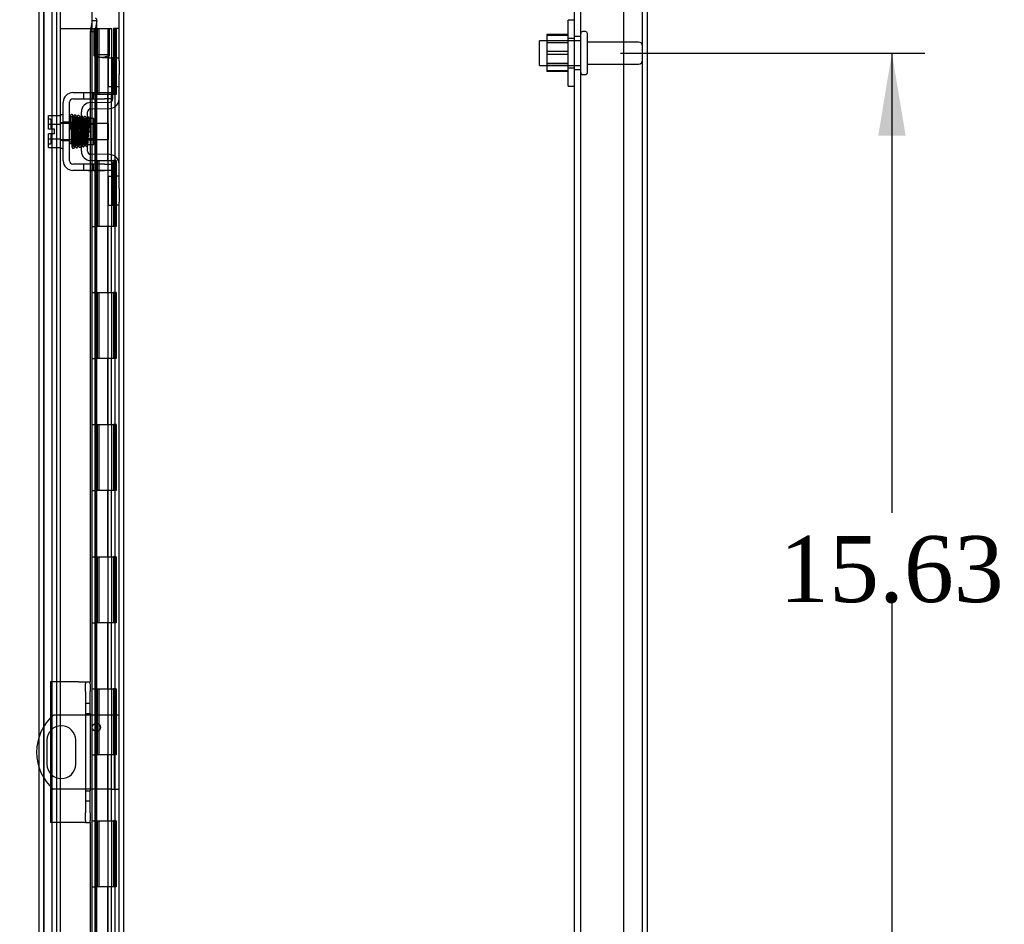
# Model space of a CAD drawing. Header units: inches. Extents: x 1 to 240, y -1 to 159.
# Tile 59 of 65: x 119 to 134, y 85 to 99. Entities that reach past the tile are written whole.
import ezdxf
from ezdxf.enums import TextEntityAlignment as Align
from ezdxf.lldxf.tags import DXFTag

# ---------------------------------------------------------------- set-up
doc = ezdxf.new("R2010")
doc.units = ezdxf.units.IN
doc.header["$MEASUREMENT"] = 0
for name, color, linetype in [('COM40153-1', 7, 'Continuous'), ('COM40153-2', 7, 'Continuous'), ('COM40679', 7, 'Continuous'), ('COM42667', 7, 'Continuous'), ('COM42780', 7, 'Continuous'), ('COM48573', 7, 'Continuous'), ('COM48603', 7, 'Continuous'), ('COM70220', 7, 'Continuous'), ('Default', 7, 'Continuous'), ('HNG10620-32B', 7, 'Continuous'), ('HNG10620-32C', 7, 'Continuous'), ('HNG10620-32P', 7, 'Continuous'), ('NTS166105', 7, 'Continuous'), ('SCC19011', 7, 'Continuous'), ('SPR20265', 7, 'Continuous'), ('STD26089', 7, 'Continuous'), ('WAF25035', 7, 'Continuous'), ('WAF25059', 7, 'Continuous')]:
    doc.layers.add(name, color=color, linetype=linetype)
doc.styles.add('SEACAD_Times_New_Roman', font='times.ttf')
tags = doc.linetypes.add('HIDDEN2', pattern=[0.1875, 0.125, -0.0625]).pattern_tags.tags
tags[6:7] = [DXFTag(74, 4), DXFTag(75, 0), DXFTag(340, '0'), DXFTag(46, 0.0), DXFTag(50, 0.0), DXFTag(44, 0.0), DXFTag(45, 0.0)]
tags[4:5] = [DXFTag(74, 4), DXFTag(75, 0), DXFTag(340, '0'), DXFTag(46, 0.0), DXFTag(50, 0.0), DXFTag(44, 0.0), DXFTag(45, 0.0)]
doc.dimstyles.new('HAMMOND_(STH_-_240x160)', dxfattribs={"dimtxt": 1, "dimasz": 1.25, "dimexe": 0.5, "dimexo": 0.5, "dimgap": 0.25, "dimtad": 0, "dimtih": 1, "dimtoh": 1, "dimlfac": 0.125, "dimzin": 0, "dimdsep": 46, "dimtxsty": 'SEACAD_Times_New_Roman', "dimblk1": '_SE_FILLED', "dimblk2": '_SE_FILLED', "dimsah": 1, "dimcen": 0.5, "dimadec": 0, "dimazin": 0, "dimtfac": 0.8, "dimtofl": 0, "dimtmove": 0, "dimatfit": 3, "dimfxl": 1, "dimtolj": 1, "dimtzin": 0, "dimarcsym": 0})

# ---------------------------------------------------------------- blocks, each defined once
blk = doc.blocks.new('SE9')
at = {"layer": 'COM40153-1', "color": 7, "linetype": 'Continuous'}
for p, q in [((119.906, 88.031), (119.418, 88.031)), ((120.306, 88.031), (119.976, 88.031)), ((120.414, 88.031), (120.306, 88.031)), ((119.32, 87.65), (119.32, 87.287)), ((119.757, 87.287), (119.757, 87.65)), ((119.906, 86.906), (119.418, 86.906)), ((120.306, 86.906), (119.976, 86.906)), ((120.306, 86.906), (120.414, 86.906))]:
    blk.add_line(p, q, dxfattribs=at)
at = {"layer": 'COM40153-1', "color": 7, "linetype": 'HIDDEN2'}
for p, q in [((119.976, 88.031), (119.906, 88.031)), ((120.342, 86.906), (120.342, 88.031)), ((119.976, 86.906), (119.906, 86.906))]:
    blk.add_line(p, q, dxfattribs=at)
at = {"layer": 'COM40153-1', "color": 7, "linetype": 'Continuous'}
blk.add_circle((120.07, 87.844), 0.0625, dxfattribs=at)
for centre, radius, start, end in [((119.914, 87.468), 0.75, 131.4096, 228.5904), ((119.539, 87.65), 0.218, 0, 180), ((119.539, 87.287), 0.218, 180, 0)]:
    blk.add_arc(centre, radius, start, end, dxfattribs=at)
at = {"layer": 'COM40153-2', "color": 7, "linetype": 'Continuous'}
for p, q in [((119.376, 88.531), (119.376, 87.991)), ((119.801, 88.531), (119.376, 88.531)), ((119.801, 88.531), (119.906, 88.531)), ((119.906, 88.531), (119.906, 88.501)), ((119.906, 88.531), (119.976, 88.531)), ((119.906, 88.388), (119.906, 88.501)), ((119.976, 88.501), (119.976, 88.531)), ((119.976, 88.501), (119.976, 88.388)), ((119.906, 88.388), (119.906, 88.054)), ((119.976, 88.054), (119.976, 88.388)), ((119.906, 88.054), (119.906, 86.883)), ((119.906, 88.054), (119.976, 88.054)), ((119.976, 88.054), (119.976, 86.883)), ((119.376, 87.796), (119.376, 87.141)), ((119.376, 86.945), (119.376, 86.406)), ((119.906, 86.883), (119.906, 86.548)), ((119.906, 86.883), (119.976, 86.883)), ((119.976, 86.548), (119.976, 86.883)), ((119.906, 86.435), (119.906, 86.548)), ((119.976, 86.548), (119.976, 86.435)), ((119.801, 86.406), (119.376, 86.406)), ((119.906, 86.406), (119.801, 86.406)), ((119.906, 86.435), (119.906, 86.406)), ((119.906, 86.406), (119.976, 86.406)), ((119.976, 86.406), (119.976, 86.435))]:
    blk.add_line(p, q, dxfattribs=at)
at = {"layer": 'COM40153-2', "color": 7, "linetype": 'HIDDEN2'}
for p, q in [((119.976, 88.206), (119.906, 88.206)), ((119.376, 87.991), (119.376, 87.796)), ((119.376, 87.141), (119.376, 86.945)), ((119.906, 86.731), (119.976, 86.731))]:
    blk.add_line(p, q, dxfattribs=at)
at = {"layer": 'COM40679', "color": 7, "linetype": 'HIDDEN2'}
for p, q in [((127.31, 65.928), (127.31, 98.928)), ((127.405, 65.928), (127.405, 98.928)), ((128.06, 65.928), (128.06, 98.928)), ((127.405, 98.303), (127.31, 98.303)), ((127.31, 97.803), (127.405, 97.803))]:
    blk.add_line(p, q, dxfattribs=at)
at = {"layer": 'COM42667', "color": 7, "linetype": 'Continuous'}
for p, q in [((119.711, 97.455), (120.194, 97.455)), ((120.194, 97.455), (120.319, 97.455)), ((119.568, 96.42), (119.568, 97.312)), ((119.663, 96.42), (119.663, 97.312)), ((119.711, 97.36), (120.194, 97.36)), ((120.319, 97.36), (120.194, 97.36)), ((120.194, 96.372), (119.711, 96.372)), ((120.194, 96.372), (120.319, 96.372)), ((120.194, 96.277), (119.711, 96.277)), ((120.319, 96.277), (120.194, 96.277))]:
    blk.add_line(p, q, dxfattribs=at)
at = {"layer": 'COM42667', "color": 7, "linetype": 'HIDDEN2'}
for p, q in [((119.874, 97.455), (119.874, 97.36)), ((120.027, 97.36), (120.027, 97.455)), ((119.663, 97.007), (119.568, 97.007)), ((119.663, 96.726), (119.568, 96.726)), ((119.874, 96.372), (119.874, 96.277)), ((120.027, 96.277), (120.027, 96.372)), ((119.944, 96.278), (119.944, 96.277)), ((119.944, 96.278), (120.106, 96.278)), ((119.993, 96.278), (119.993, 96.277)), ((120.106, 96.278), (120.106, 96.277)), ((120.106, 96.278), (120.134, 96.278)), ((120.134, 96.278), (120.134, 96.277)), ((120.134, 96.278), (120.194, 96.278)), ((120.194, 96.278), (120.194, 96.277))]:
    blk.add_line(p, q, dxfattribs=at)
at = {"layer": 'COM42667', "color": 7, "linetype": 'Continuous'}
for centre, radius, start, end in [((119.711, 97.312), 0.143, 90, 180), ((119.711, 97.312), 0.048, 90, 180), ((119.711, 96.42), 0.143, 180, 270), ((119.711, 96.42), 0.048, 180, 270)]:
    blk.add_arc(centre, radius, start, end, dxfattribs=at)
at = {"layer": 'COM42780', "color": 7, "linetype": 'Continuous'}
for p, q in [((120.254, 97.544), (120.254, 97.981)), ((120.254, 97.981), (120.305, 97.981)), ((120.319, 97.981), (120.305, 97.981)), ((120.319, 97.731), (120.319, 97.981)), ((120.319, 97.981), (120.414, 97.981)), ((120.414, 97.937), (120.414, 97.731)), ((120.319, 97.359), (120.319, 97.731)), ((120.414, 97.359), (120.414, 97.731)), ((120.305, 97.544), (120.254, 97.544)), ((120.305, 97.544), (120.319, 97.544)), ((119.982, 97.306), (120.272, 97.311)), ((119.842, 96.569), (119.842, 97.163)), ((119.937, 96.569), (119.937, 97.163)), ((119.984, 97.211), (120.273, 97.216)), ((120.032, 97.061), (119.966, 97.061)), ((120.032, 96.671), (120.032, 97.061)), ((119.937, 96.671), (120.032, 96.671)), ((120.273, 96.516), (119.984, 96.521)), ((120.272, 96.421), (119.982, 96.426)), ((120.319, 96.001), (120.319, 96.373)), ((120.414, 96.001), (120.414, 96.373)), ((120.254, 95.751), (120.254, 96.188)), ((120.254, 96.188), (120.305, 96.188)), ((120.319, 96.188), (120.305, 96.188)), ((120.319, 95.751), (120.319, 96.001)), ((120.414, 96.001), (120.414, 95.795)), ((120.254, 95.751), (120.305, 95.751)), ((120.305, 95.751), (120.319, 95.751)), ((120.414, 95.751), (120.319, 95.751))]:
    blk.add_line(p, q, dxfattribs=at)
at = {"layer": 'COM42780', "color": 7, "linetype": 'HIDDEN2'}
for p, q in [((120.322, 97.544), (120.322, 97.981)), ((120.414, 97.544), (120.319, 97.544)), ((119.842, 96.991), (120.032, 96.991)), ((120.032, 96.973), (119.842, 96.973)), ((119.966, 97.061), (119.937, 97.061)), ((119.842, 96.76), (120.032, 96.76)), ((119.842, 96.741), (120.032, 96.741)), ((120.414, 96.188), (120.319, 96.188)), ((120.322, 95.751), (120.322, 96.188)), ((120.32, 96.056), (120.319, 96.056)), ((120.32, 96.056), (120.32, 96.004)), ((120.32, 96.026), (120.319, 96.026)), ((120.32, 95.947), (120.319, 95.947)), ((120.32, 95.941), (120.319, 95.941)), ((120.32, 95.916), (120.319, 95.916)), ((120.32, 95.883), (120.319, 95.883))]:
    blk.add_line(p, q, dxfattribs=at)
at = {"layer": 'COM42780', "color": 7, "linetype": 'Continuous'}
for centre, radius, start, end in [((119.985, 97.163), 0.143, 91, 180), ((120.271, 97.359), 0.048, 271, 0), ((120.271, 97.359), 0.143, 271, 0), ((119.985, 97.163), 0.048, 91, 180), ((119.985, 96.569), 0.143, 180, 269), ((119.985, 96.569), 0.048, 180, 269), ((120.271, 96.373), 0.143, 0, 89), ((120.271, 96.373), 0.048, 0, 89)]:
    blk.add_arc(centre, radius, start, end, dxfattribs=at)
at = {"layer": 'COM48573', "color": 7, "linetype": 'Continuous'}
for p, q in [((120.414, 97.937), (120.414, 100.273)), ((128.414, 64.536), (128.414, 100.32)), ((120.414, 96.373), (120.414, 97.359)), ((120.414, 83.499), (120.414, 95.795))]:
    blk.add_line(p, q, dxfattribs=at)
at = {"layer": 'COM48573', "color": 7, "linetype": 'HIDDEN2'}
for p, q in [((120.486, 64.583), (120.486, 100.273)), ((128.342, 64.536), (128.342, 100.32)), ((119.401, 65.715), (119.401, 99.141)), ((119.473, 65.715), (119.473, 99.141))]:
    blk.add_line(p, q, dxfattribs=at)
at = {"layer": 'COM48603', "color": 7, "linetype": 'Continuous'}
for p, q in [((119.204, 87.71), (119.204, 99.423)), ((120.006, 98.548), (119.976, 98.375)), ((120.006, 98.548), (120.077, 98.548)), ((120.077, 98.548), (120.047, 98.375)), ((120.079, 97.455), (120.079, 98.555)), ((119.976, 98.375), (119.976, 97.455)), ((120.047, 98.375), (119.976, 98.375)), ((120.047, 98.375), (120.047, 97.455)), ((119.976, 97.36), (119.976, 97.306)), ((120.047, 97.36), (120.047, 97.307)), ((120.079, 97.308), (120.079, 97.36)), ((119.976, 97.21), (119.976, 97.061)), ((120.047, 97.212), (120.047, 96.988)), ((120.079, 96.988), (120.079, 97.213)), ((119.976, 96.671), (119.976, 96.522)), ((120.047, 96.744), (120.047, 96.52)), ((120.079, 96.519), (120.079, 96.744)), ((119.976, 96.426), (119.976, 96.372)), ((120.047, 96.425), (120.047, 96.372)), ((120.079, 96.372), (120.079, 96.424)), ((119.976, 96.277), (119.976, 88.531)), ((120.047, 96.277), (120.047, 88.031)), ((120.079, 88.031), (120.079, 96.277)), ((120.047, 87.902), (120.047, 87.785)), ((120.079, 87.782), (120.079, 87.905)), ((119.204, 65.434), (119.204, 87.226)), ((120.047, 86.906), (120.047, 83.017)), ((120.079, 83.017), (120.079, 86.906)), ((119.976, 86.406), (119.976, 83.017))]:
    blk.add_line(p, q, dxfattribs=at)
at = {"layer": 'COM48603', "color": 7, "linetype": 'HIDDEN2'}
for p, q in [((119.999, 99.035), (119.999, 65.821)), ((120.007, 66.301), (120.007, 98.555)), ((119.976, 97.455), (119.976, 97.36)), ((120.047, 97.455), (120.047, 97.36)), ((120.079, 97.36), (120.079, 97.455)), ((119.976, 97.306), (119.976, 97.21)), ((120.047, 97.307), (120.047, 97.212)), ((120.079, 97.213), (120.079, 97.308)), ((119.976, 97.061), (119.976, 96.671)), ((120.047, 96.988), (120.047, 96.744)), ((120.079, 96.744), (120.079, 96.988)), ((119.976, 96.522), (119.976, 96.426)), ((120.047, 96.52), (120.047, 96.425)), ((120.079, 96.424), (120.079, 96.519)), ((119.976, 96.372), (119.976, 96.277)), ((120.047, 96.372), (120.047, 96.277)), ((120.079, 96.277), (120.079, 96.372)), ((120.047, 88.031), (120.047, 87.902)), ((120.079, 87.905), (120.079, 88.031)), ((119.204, 87.226), (119.204, 87.71)), ((120.047, 87.785), (120.047, 86.906)), ((120.079, 86.906), (120.079, 87.782))]:
    blk.add_line(p, q, dxfattribs=at)
at = {"layer": 'COM48603', "color": 7, "linetype": 'Continuous'}
blk.add_arc((119.953, 98.555), 0.0534, 352.6265, 0.2336, dxfattribs=at)
blk.add_open_spline([(120.077, 98.548), (120.08, 98.554), (120.079, 98.56), (120.071, 98.572), (120.064, 98.578), (120.054, 98.584)], degree=3, knots=[0, 0, 0, 0, 0.5, 0.5, 1, 1, 1, 1], dxfattribs=at)
at = {"layer": 'COM70220', "color": 7, "linetype": 'HIDDEN2'}
for p, q in [((119.276, 65.951), (119.276, 98.906)), ((119.277, 65.951), (119.277, 98.906)), ((119.278, 65.951), (119.278, 98.906)), ((119.28, 65.951), (119.28, 98.906)), ((119.526, 65.951), (119.526, 98.906))]:
    blk.add_line(p, q, dxfattribs=at)
at = {"layer": 'HNG10620-32B', "color": 7, "linetype": 'HIDDEN2'}
for p, q in [((120.345, 98.428), (120.328, 98.428)), ((120.328, 98.428), (120.328, 97.428)), ((120.354, 98.428), (120.345, 98.428)), ((120.354, 66.428), (120.354, 98.428)), ((120.414, 98.428), (120.354, 98.428)), ((120.37, 98.428), (120.37, 97.428)), ((120.3, 97.428), (120.059, 97.428)), ((120.242, 96.428), (120.242, 97.428)), ((120.3, 96.428), (120.3, 97.428)), ((120.328, 97.428), (120.305, 97.428)), ((120.37, 97.428), (120.328, 97.428)), ((120.059, 96.428), (120.3, 96.428)), ((120.305, 96.428), (120.328, 96.428)), ((120.37, 96.428), (120.328, 96.428)), ((120.328, 96.428), (120.328, 95.428)), ((120.37, 96.428), (120.37, 95.428)), ((120.3, 95.428), (120.059, 95.428)), ((120.242, 94.428), (120.242, 95.428)), ((120.3, 94.428), (120.3, 95.428)), ((120.328, 95.428), (120.305, 95.428)), ((120.37, 95.428), (120.328, 95.428)), ((120.059, 94.428), (120.3, 94.428)), ((120.305, 94.428), (120.328, 94.428)), ((120.37, 94.428), (120.328, 94.428)), ((120.328, 94.428), (120.328, 93.428)), ((120.37, 94.428), (120.37, 93.428)), ((120.3, 93.428), (120.059, 93.428)), ((120.242, 92.428), (120.242, 93.428)), ((120.3, 92.428), (120.3, 93.428)), ((120.328, 93.428), (120.305, 93.428)), ((120.37, 93.428), (120.328, 93.428)), ((120.059, 92.428), (120.3, 92.428)), ((120.305, 92.428), (120.328, 92.428)), ((120.37, 92.428), (120.328, 92.428)), ((120.328, 92.428), (120.328, 91.428)), ((120.37, 92.428), (120.37, 91.428)), ((120.3, 91.428), (120.059, 91.428)), ((120.242, 90.428), (120.242, 91.428)), ((120.3, 90.428), (120.3, 91.428)), ((120.328, 91.428), (120.305, 91.428)), ((120.37, 91.428), (120.328, 91.428)), ((120.059, 90.428), (120.3, 90.428)), ((120.305, 90.428), (120.328, 90.428)), ((120.37, 90.428), (120.328, 90.428)), ((120.328, 90.428), (120.328, 89.428)), ((120.37, 90.428), (120.37, 89.428)), ((120.3, 89.428), (120.059, 89.428)), ((120.242, 88.428), (120.242, 89.428)), ((120.3, 88.428), (120.3, 89.428)), ((120.328, 89.428), (120.305, 89.428)), ((120.37, 89.428), (120.328, 89.428)), ((120.059, 88.428), (120.3, 88.428)), ((120.305, 88.428), (120.328, 88.428)), ((120.37, 88.428), (120.328, 88.428)), ((120.328, 88.428), (120.328, 87.428)), ((120.37, 88.428), (120.37, 87.428)), ((120.3, 87.428), (120.059, 87.428)), ((120.242, 86.428), (120.242, 87.428)), ((120.3, 86.428), (120.3, 87.428)), ((120.328, 87.428), (120.305, 87.428)), ((120.37, 87.428), (120.328, 87.428)), ((120.059, 86.428), (120.3, 86.428)), ((120.305, 86.428), (120.328, 86.428)), ((120.37, 86.428), (120.328, 86.428)), ((120.328, 86.428), (120.328, 85.428)), ((120.37, 86.428), (120.37, 85.428)), ((120.3, 85.428), (120.059, 85.428)), ((120.242, 84.428), (120.242, 85.428)), ((120.3, 84.428), (120.3, 85.428)), ((120.328, 85.428), (120.305, 85.428)), ((120.37, 85.428), (120.328, 85.428))]:
    blk.add_line(p, q, dxfattribs=at)
at = {"layer": 'HNG10620-32C', "color": 7, "linetype": 'HIDDEN2'}
for p, q in [((119.519, 98.428), (119.97, 98.428)), ((119.519, 98.428), (119.519, 66.428)), ((119.97, 98.428), (120.059, 98.428)), ((120.059, 98.428), (120.059, 66.428)), ((120.081, 98.428), (120.081, 97.428)), ((120.081, 98.428), (120.306, 98.428)), ((120.109, 98.428), (120.109, 97.428)), ((120.246, 97.428), (120.246, 98.428)), ((120.306, 97.428), (120.306, 98.428)), ((119.999, 97.428), (120.059, 97.428)), ((120.305, 97.428), (120.081, 97.428)), ((119.999, 96.428), (120.059, 96.428)), ((120.081, 96.428), (120.081, 95.428)), ((120.081, 96.428), (120.305, 96.428)), ((120.109, 96.428), (120.109, 95.428)), ((120.246, 95.428), (120.246, 96.428)), ((120.306, 95.428), (120.306, 96.428)), ((119.999, 95.428), (120.059, 95.428)), ((120.305, 95.428), (120.081, 95.428)), ((119.999, 94.428), (120.059, 94.428)), ((120.081, 94.428), (120.081, 93.428)), ((120.081, 94.428), (120.305, 94.428)), ((120.109, 94.428), (120.109, 93.428)), ((120.246, 93.428), (120.246, 94.428)), ((120.306, 93.428), (120.306, 94.428)), ((119.999, 93.428), (120.059, 93.428)), ((120.305, 93.428), (120.081, 93.428)), ((119.999, 92.428), (120.059, 92.428)), ((120.081, 92.428), (120.081, 91.428)), ((120.081, 92.428), (120.305, 92.428)), ((120.109, 92.428), (120.109, 91.428)), ((120.246, 91.428), (120.246, 92.428)), ((120.306, 91.428), (120.306, 92.428)), ((119.999, 91.428), (120.059, 91.428)), ((120.305, 91.428), (120.081, 91.428)), ((119.999, 90.428), (120.059, 90.428)), ((120.081, 90.428), (120.081, 89.428)), ((120.081, 90.428), (120.305, 90.428)), ((120.109, 90.428), (120.109, 89.428)), ((120.246, 89.428), (120.246, 90.428)), ((120.306, 89.428), (120.306, 90.428)), ((119.999, 89.428), (120.059, 89.428)), ((120.305, 89.428), (120.081, 89.428)), ((119.999, 88.428), (120.059, 88.428)), ((120.081, 88.428), (120.081, 87.428)), ((120.081, 88.428), (120.305, 88.428)), ((120.109, 88.428), (120.109, 87.428)), ((120.246, 87.428), (120.246, 88.428)), ((120.306, 87.428), (120.306, 88.428)), ((119.999, 87.428), (120.059, 87.428)), ((120.305, 87.428), (120.081, 87.428)), ((119.999, 86.428), (120.059, 86.428)), ((120.081, 86.428), (120.081, 85.428)), ((120.081, 86.428), (120.305, 86.428)), ((120.109, 86.428), (120.109, 85.428)), ((120.246, 85.428), (120.246, 86.428)), ((120.306, 85.428), (120.306, 86.428)), ((119.999, 85.428), (120.059, 85.428)), ((120.305, 85.428), (120.081, 85.428))]:
    blk.add_line(p, q, dxfattribs=at)
at = {"layer": 'HNG10620-32P', "color": 7, "linetype": 'HIDDEN2'}
for p, q in [((120.038, 98.028), (120.038, 98.428)), ((120.081, 98.428), (120.059, 98.428)), ((120.268, 98.028), (120.268, 98.428)), ((120.038, 98.01), (120.038, 98.028)), ((120.268, 98.028), (120.038, 98.028)), ((120.038, 98.01), (120.059, 97.989)), ((120.153, 97.989), (120.059, 97.989)), ((120.153, 97.989), (120.246, 97.989)), ((120.246, 97.989), (120.268, 98.01)), ((120.246, 66.428), (120.246, 97.989)), ((120.268, 98.01), (120.268, 98.028))]:
    blk.add_line(p, q, dxfattribs=at)
for centre, start, end in [((120.159, 98.2), 234.8575, 268.2595), ((120.146, 98.2), 271.7375, 305.1456)]:
    blk.add_arc(centre, 0.211, start, end, dxfattribs=at)
at = {"layer": 'NTS166105', "color": 7, "linetype": 'HIDDEN2'}
for p, q in [((126.894, 98.334), (126.894, 98.075)), ((127.214, 98.334), (126.894, 98.334)), ((127.214, 98.318), (126.894, 98.318)), ((127.214, 98.241), (126.894, 98.241)), ((127.214, 98.207), (126.894, 98.207)), ((126.894, 98.075), (126.894, 97.787)), ((127.214, 98.075), (126.894, 98.075)), ((127.214, 98.033), (126.894, 98.033)), ((126.894, 97.899), (127.214, 97.899)), ((127.214, 97.866), (126.894, 97.866)), ((126.894, 97.787), (126.894, 97.774)), ((127.214, 97.787), (126.894, 97.787)), ((127.214, 97.774), (126.894, 97.774))]:
    blk.add_line(p, q, dxfattribs=at)
at = {"layer": 'SCC19011', "color": 7, "linetype": 'Continuous'}
for p, q in [((119.342, 97.107), (119.523, 97.107)), ((119.342, 96.975), (119.342, 97.107)), ((119.342, 96.975), (119.523, 96.975)), ((119.342, 96.9), (119.342, 96.975)), ((119.687, 96.988), (119.663, 96.988)), ((119.736, 96.988), (119.722, 96.988)), ((119.786, 96.988), (119.772, 96.988)), ((119.836, 96.988), (119.821, 96.988)), ((120.255, 96.988), (120.032, 96.988)), ((120.255, 96.744), (120.255, 96.988)), ((119.437, 96.9), (119.342, 96.9)), ((119.342, 96.757), (119.342, 96.832)), ((119.437, 96.832), (119.342, 96.832)), ((119.437, 96.832), (119.437, 96.9)), ((119.342, 96.757), (119.523, 96.757)), ((119.342, 96.625), (119.342, 96.757)), ((119.663, 96.744), (119.695, 96.744)), ((119.73, 96.744), (119.745, 96.744)), ((119.78, 96.744), (119.796, 96.744)), ((119.831, 96.744), (119.842, 96.744)), ((120.032, 96.744), (120.255, 96.744)), ((119.342, 96.625), (119.523, 96.625))]:
    blk.add_line(p, q, dxfattribs=at)
at = {"layer": 'SCC19011', "color": 7, "linetype": 'HIDDEN2'}
for p, q in [((119.382, 97.054), (119.352, 97.054)), ((119.382, 97.054), (119.382, 96.9)), ((119.663, 96.988), (119.523, 96.988)), ((119.722, 96.988), (119.687, 96.988)), ((119.772, 96.988), (119.736, 96.988)), ((119.821, 96.988), (119.786, 96.988)), ((120.032, 96.988), (119.836, 96.988)), ((119.382, 96.832), (119.382, 96.679)), ((119.352, 96.679), (119.382, 96.679)), ((119.523, 96.744), (119.663, 96.744)), ((119.695, 96.744), (119.73, 96.744)), ((119.745, 96.744), (119.78, 96.744)), ((119.796, 96.744), (119.831, 96.744)), ((119.842, 96.744), (120.032, 96.744))]:
    blk.add_line(p, q, dxfattribs=at)
for centre, start, end in [((119.352, 97.064), 180, 270), ((119.352, 96.669), 90, 180)]:
    blk.add_arc(centre, 0.01, start, end, dxfattribs=at)
at = {"layer": 'SPR20265', "color": 7, "linetype": 'Continuous'}
blk.add_line((119.941, 96.866), (119.976, 96.866), dxfattribs=at)
for centre, radius, start, end in [((124.645, 96.687), 4.985, 175.1825, 176.5376), ((119.796, 97.091), 0.0181, 0.2962, 180.6354), ((124.614, 96.688), 4.919, 179.5796, 179.9446)]:
    blk.add_arc(centre, radius, start, end, dxfattribs=at)
at = {"layer": 'SPR20265', "color": 7, "linetype": 'HIDDEN2'}
for centre, radius, start, end in [((124.614, 96.688), 4.919, 175.1584, 179.5796), ((119.796, 97.091), 0.0169, 179.7153, 359.2764), ((124.645, 96.687), 4.985, 176.5376, 179.9224)]:
    blk.add_arc(centre, radius, start, end, dxfattribs=at)
for start_param, end_param in [(5.616239, 6.283185), (0, 0.666946)]:
    blk.add_ellipse((119.677, 96.694), major_axis=(-0.0175, 0), ratio=0.707107, start_param=start_param, end_param=end_param, dxfattribs=at)
at = {"layer": 'SPR20265', "color": 7, "linetype": 'Continuous'}
blk.add_ellipse((119.677, 96.694), major_axis=(-0.0175, 0), ratio=0.707107, start_param=0.666946, end_param=5.616239, dxfattribs=at)
for points, knots in [([(119.713, 97.107), (119.713, 97.108), (119.713, 97.109), (119.712, 97.112), (119.711, 97.115), (119.71, 97.117), (119.708, 97.12), (119.705, 97.122), (119.702, 97.123), (119.697, 97.124), (119.691, 97.124), (119.684, 97.12), (119.678, 97.112), (119.677, 97.106), (119.677, 97.102)], [0, 0, 0, 0, 0.03948, 0.078027, 0.11705, 0.157795, 0.20119, 0.247813, 0.297965, 0.351797, 0.472995, 0.624898, 0.803476, 1, 1, 1, 1]), ([(119.679, 97.103), (119.679, 97.103), (119.68, 97.102), (119.682, 97.083), (119.684, 97.048), (119.686, 97.007), (119.688, 96.966), (119.689, 96.928), (119.69, 96.895), (119.691, 96.868), (119.692, 96.842), (119.693, 96.812), (119.694, 96.776), (119.695, 96.737), (119.697, 96.696), (119.699, 96.66), (119.701, 96.632), (119.703, 96.629), (119.704, 96.628)], [0.0402294, 0.0402294, 0.0402294, 0.0402294, 0.0962651, 0.1836152, 0.2619538, 0.3312786, 0.3915016, 0.442594, 0.4845239, 0.5172899, 0.5463931, 0.5841023, 0.6308517, 0.6866387, 0.7514677, 0.8253147, 0.9081399, 0.9951321, 0.9951321, 0.9951321, 0.9951321]), ([(119.738, 96.631), (119.738, 96.632), (119.736, 96.636), (119.734, 96.662), (119.732, 96.698), (119.73, 96.738), (119.729, 96.777), (119.728, 96.812), (119.727, 96.842), (119.726, 96.868), (119.725, 96.895), (119.724, 96.928), (119.723, 96.966), (119.721, 97.008), (119.719, 97.051), (119.717, 97.087), (119.715, 97.107), (119.714, 97.109), (119.713, 97.109)], [0.007956, 0.007956, 0.007956, 0.007956, 0.0902869, 0.171964, 0.2449933, 0.3092617, 0.364675, 0.4111808, 0.4487353, 0.4777397, 0.5104186, 0.5522907, 0.6034131, 0.6638342, 0.7336337, 0.8128446, 0.9016052, 0.9648764, 0.9648764, 0.9648764, 0.9648764]), ([(119.728, 97.102), (119.727, 97.099), (119.725, 97.086), (119.723, 97.054), (119.722, 97.024), (119.721, 97.007), (119.721, 97.005)], [0.0980811, 0.0980811, 0.0980811, 0.0980811, 0.1865995, 0.265558, 0.3350739, 0.3442741, 0.3442741, 0.3442741, 0.3442741]), ([(119.766, 97.091), (119.765, 97.097), (119.764, 97.104), (119.757, 97.112), (119.751, 97.115), (119.747, 97.116), (119.743, 97.116), (119.74, 97.115), (119.736, 97.113), (119.733, 97.11), (119.731, 97.106), (119.729, 97.102), (119.729, 97.1), (119.729, 97.098)], [0, 0, 0, 0, 0.337377, 0.476585, 0.593946, 0.643993, 0.690857, 0.738213, 0.787078, 0.837877, 0.890521, 0.944659, 1, 1, 1, 1]), ([(119.73, 97.094), (119.731, 97.086), (119.733, 97.072), (119.735, 97.024), (119.738, 96.958), (119.74, 96.88), (119.743, 96.813), (119.745, 96.762), (119.746, 96.726), (119.748, 96.695), (119.749, 96.67), (119.751, 96.649), (119.751, 96.643), (119.752, 96.639)], [0, 0, 0, 0, 0.114294, 0.231558, 0.351881, 0.475184, 0.601502, 0.666038, 0.73132, 0.797347, 0.864154, 0.931706, 1, 1, 1, 1]), ([(119.787, 96.641), (119.786, 96.648), (119.784, 96.661), (119.782, 96.708), (119.779, 96.772), (119.777, 96.849), (119.774, 96.917), (119.772, 96.968), (119.771, 97.004), (119.769, 97.037), (119.768, 97.063), (119.766, 97.084), (119.766, 97.091), (119.765, 97.096)], [0, 0, 0, 0, 0.112746, 0.228925, 0.348457, 0.471495, 0.597916, 0.662714, 0.728399, 0.794948, 0.862394, 0.930748, 1, 1, 1, 1]), ([(119.778, 97.093), (119.778, 97.091), (119.776, 97.086), (119.774, 97.058), (119.772, 97.027), (119.771, 97.007), (119.771, 97.001)], [0, 0, 0, 0, 0.0919668, 0.1748964, 0.2488402, 0.2783531, 0.2783531, 0.2783531, 0.2783531]), ([(119.779, 97.089), (119.779, 97.088), (119.781, 97.084), (119.783, 97.058), (119.785, 97.024), (119.786, 96.986), (119.788, 96.948), (119.789, 96.915), (119.79, 96.887), (119.791, 96.863), (119.792, 96.837), (119.793, 96.807), (119.794, 96.771), (119.796, 96.732), (119.798, 96.694), (119.8, 96.661), (119.802, 96.643), (119.803, 96.641), (119.804, 96.642)], [0.0030122, 0.0030122, 0.0030122, 0.0030122, 0.091022, 0.173244, 0.246649, 0.3111806, 0.366841, 0.4136386, 0.4515377, 0.480786, 0.5130298, 0.5545547, 0.6053918, 0.6655607, 0.7350558, 0.813926, 0.9022499, 0.9590084, 0.9590084, 0.9590084, 0.9590084]), ([(119.838, 96.649), (119.838, 96.649), (119.836, 96.65), (119.835, 96.666), (119.833, 96.696), (119.831, 96.734), (119.829, 96.772), (119.828, 96.807), (119.827, 96.837), (119.826, 96.863), (119.825, 96.887), (119.824, 96.915), (119.823, 96.949), (119.821, 96.986), (119.82, 97.025), (119.818, 97.06), (119.816, 97.088), (119.814, 97.091), (119.813, 97.093)], [0.0480093, 0.0480093, 0.0480093, 0.0480093, 0.0949166, 0.1813907, 0.2591689, 0.3281055, 0.3880809, 0.4389475, 0.4806068, 0.513005, 0.5424172, 0.5805587, 0.6277127, 0.6838883, 0.749147, 0.8235602, 0.9071555, 1, 1, 1, 1]), ([(119.842, 97.101), (119.84, 97.1), (119.836, 97.099), (119.831, 97.094), (119.828, 97.087), (119.826, 97.076), (119.824, 97.051), (119.822, 97.02), (119.821, 97), (119.821, 96.996)], [0.5124949, 0.5124949, 0.5124949, 0.5124949, 0.5179414, 0.5252825, 0.5427797, 0.5635197, 0.6073984, 0.6548465, 0.6651182, 0.6651182, 0.6651182, 0.6651182]), ([(119.964, 97.068), (119.963, 97.069), (119.963, 97.072), (119.962, 97.076), (119.959, 97.079), (119.956, 97.082), (119.953, 97.084), (119.948, 97.086), (119.942, 97.085), (119.939, 97.084), (119.937, 97.083)], [0, 0, 0, 0, 0.0589773, 0.1211115, 0.1849679, 0.2490189, 0.31194, 0.3728411, 0.4898099, 0.5959107, 0.5959107, 0.5959107, 0.5959107]), ([(119.832, 97.07), (119.832, 97.07), (119.831, 97.069), (119.832, 97.058), (119.834, 97.034), (119.836, 96.994), (119.838, 96.953), (119.839, 96.912), (119.841, 96.873), (119.842, 96.848), (119.842, 96.839)], [0.5351872, 0.5351872, 0.5351872, 0.5351872, 0.5441109, 0.5645918, 0.6083985, 0.6560617, 0.6836249, 0.7156036, 0.7520047, 0.7724702, 0.7724702, 0.7724702, 0.7724702]), ([(119.937, 96.963), (119.937, 96.957), (119.938, 96.94), (119.939, 96.907), (119.94, 96.881), (119.941, 96.866)], [0.6947964, 0.6947964, 0.6947964, 0.6947964, 0.7496304, 0.874808, 1, 1, 1, 1]), ([(119.976, 96.866), (119.975, 96.881), (119.974, 96.907), (119.973, 96.948), (119.971, 96.984), (119.969, 97.016), (119.968, 97.042), (119.966, 97.06), (119.964, 97.07), (119.963, 97.07), (119.963, 97.07)], [0, 0, 0, 0, 0.1236932, 0.2477957, 0.3722334, 0.4970307, 0.6222178, 0.7477992, 0.8737106, 0.9604174, 0.9604174, 0.9604174, 0.9604174]), ([(119.703, 96.629), (119.703, 96.628), (119.703, 96.625), (119.705, 96.621), (119.707, 96.618), (119.711, 96.614), (119.717, 96.611), (119.724, 96.612), (119.731, 96.614), (119.736, 96.619), (119.739, 96.625), (119.739, 96.628), (119.739, 96.63)], [0, 0, 0, 0, 0.065589, 0.134096, 0.204, 0.273642, 0.405923, 0.527776, 0.652215, 0.775569, 0.89228, 1, 1, 1, 1]), ([(119.739, 96.628), (119.739, 96.63), (119.741, 96.636), (119.743, 96.667), (119.745, 96.7), (119.746, 96.722), (119.746, 96.729)], [0, 0, 0, 0, 0.0928449, 0.1764674, 0.250932, 0.2834425, 0.2834425, 0.2834425, 0.2834425]), ([(119.751, 96.644), (119.752, 96.638), (119.753, 96.632), (119.76, 96.624), (119.766, 96.621), (119.77, 96.62), (119.774, 96.62), (119.777, 96.621), (119.781, 96.623), (119.784, 96.626), (119.786, 96.629), (119.788, 96.634), (119.788, 96.636), (119.788, 96.638)], [0, 0, 0, 0, 0.324319, 0.462115, 0.581304, 0.633213, 0.682431, 0.732423, 0.783847, 0.836789, 0.89085, 0.94542, 1, 1, 1, 1]), ([(119.789, 96.636), (119.79, 96.639), (119.792, 96.652), (119.794, 96.685), (119.795, 96.715), (119.796, 96.731), (119.796, 96.734)], [0.09883, 0.09883, 0.09883, 0.09883, 0.1878535, 0.2672072, 0.3370622, 0.3488919, 0.3488919, 0.3488919, 0.3488919]), ([(119.804, 96.645), (119.804, 96.644), (119.804, 96.643), (119.804, 96.64), (119.805, 96.637), (119.807, 96.634), (119.809, 96.632), (119.812, 96.63), (119.815, 96.629), (119.82, 96.628), (119.826, 96.628), (119.833, 96.632), (119.839, 96.641), (119.84, 96.647), (119.84, 96.651)], [0, 0, 0, 0, 0.039675, 0.078069, 0.116606, 0.156607, 0.199119, 0.244855, 0.294249, 0.347558, 0.468612, 0.621309, 0.801496, 1, 1, 1, 1]), ([(119.84, 96.647), (119.84, 96.65), (119.841, 96.654), (119.842, 96.662), (119.842, 96.666)], [0, 0, 0, 0, 0.03059082, 0.04780598, 0.04780598, 0.04780598, 0.04780598]), ([(119.938, 96.656), (119.938, 96.657), (119.94, 96.662), (119.94, 96.666), (119.941, 96.67)], [0.53898294, 0.53898294, 0.53898294, 0.53898294, 0.54759814, 0.5676661, 0.5676661, 0.5676661, 0.5676661])]:
    blk.add_open_spline(points, degree=3, knots=knots, dxfattribs=at)
at = {"layer": 'SPR20265', "color": 7, "linetype": 'HIDDEN2'}
for points, knots in [([(119.712, 97.102), (119.712, 97.101), (119.712, 97.098), (119.708, 97.093), (119.703, 97.09), (119.697, 97.089), (119.693, 97.089), (119.69, 97.09), (119.686, 97.092), (119.683, 97.094), (119.681, 97.097), (119.679, 97.1), (119.678, 97.104), (119.678, 97.106), (119.678, 97.107)], [0, 0, 0, 0, 0.179381, 0.337596, 0.475073, 0.590664, 0.641841, 0.692941, 0.744409, 0.796202, 0.847981, 0.899322, 0.949962, 1, 1, 1, 1]), ([(119.764, 97.098), (119.764, 97.098), (119.764, 97.096), (119.763, 97.094), (119.762, 97.091), (119.761, 97.088), (119.758, 97.086), (119.756, 97.084), (119.753, 97.082), (119.748, 97.081), (119.743, 97.08), (119.736, 97.083), (119.731, 97.087), (119.731, 97.09), (119.731, 97.091)], [0, 0, 0, 0, 0.047333, 0.090485, 0.131312, 0.171645, 0.212983, 0.256355, 0.302402, 0.351589, 0.463303, 0.607862, 0.786964, 1, 1, 1, 1]), ([(119.746, 96.729), (119.746, 96.735), (119.747, 96.755), (119.748, 96.787), (119.749, 96.823), (119.75, 96.853), (119.751, 96.878), (119.752, 96.905), (119.753, 96.936), (119.755, 96.973), (119.756, 97.012), (119.758, 97.05), (119.76, 97.08), (119.761, 97.091), (119.762, 97.093)], [0.2834425, 0.2834425, 0.2834425, 0.2834425, 0.316251, 0.3724874, 0.4196981, 0.4578877, 0.4873381, 0.519796, 0.5615225, 0.612448, 0.6724624, 0.7413936, 0.8190964, 0.9053955, 0.9053955, 0.9053955, 0.9053955]), ([(119.796, 96.734), (119.796, 96.744), (119.797, 96.766), (119.799, 96.799), (119.8, 96.83), (119.801, 96.856), (119.801, 96.881), (119.802, 96.909), (119.804, 96.943), (119.805, 96.981), (119.807, 97.02), (119.809, 97.056), (119.811, 97.084), (119.812, 97.088), (119.813, 97.09)], [0.3488919, 0.3488919, 0.3488919, 0.3488919, 0.3974799, 0.4485707, 0.4904022, 0.5230451, 0.5519994, 0.5894865, 0.6359142, 0.6912353, 0.7554007, 0.8283104, 0.9098569, 1, 1, 1, 1]), ([(119.888, 96.654), (119.887, 96.656), (119.887, 96.658), (119.885, 96.674), (119.883, 96.705), (119.88, 96.752), (119.878, 96.799), (119.877, 96.841), (119.876, 96.876), (119.874, 96.907), (119.873, 96.938), (119.872, 96.973), (119.87, 97.008), (119.868, 97.042), (119.866, 97.068), (119.865, 97.083), (119.862, 97.091), (119.86, 97.095), (119.856, 97.098), (119.852, 97.1), (119.848, 97.101), (119.844, 97.101), (119.842, 97.101), (119.842, 97.101)], [0, 0, 0, 0, 0.0301072, 0.0585847, 0.110442, 0.1557664, 0.1944272, 0.2263714, 0.2515462, 0.2721052, 0.2958346, 0.3234709, 0.3550735, 0.3907334, 0.4289188, 0.4598064, 0.4816514, 0.4944173, 0.4976956, 0.5012564, 0.505847, 0.5113751, 0.5124949, 0.5124949, 0.5124949, 0.5124949]), ([(119.877, 97.075), (119.876, 97.071), (119.875, 97.056), (119.873, 97.024), (119.871, 96.986), (119.869, 96.949), (119.868, 96.915), (119.867, 96.886), (119.866, 96.862), (119.865, 96.838), (119.864, 96.812), (119.863, 96.781), (119.861, 96.746), (119.86, 96.711), (119.858, 96.68), (119.856, 96.666), (119.856, 96.661)], [0.0976012, 0.0976012, 0.0976012, 0.0976012, 0.1858457, 0.2646916, 0.3341936, 0.3943883, 0.4452603, 0.486815, 0.5190805, 0.5483674, 0.5863123, 0.6331568, 0.6888596, 0.7534207, 0.8268348, 0.9090396, 0.9090396, 0.9090396, 0.9090396]), ([(119.915, 97.071), (119.915, 97.075), (119.914, 97.08), (119.908, 97.088), (119.901, 97.092), (119.895, 97.093), (119.889, 97.092), (119.885, 97.089), (119.882, 97.087), (119.881, 97.084), (119.879, 97.081), (119.879, 97.078), (119.879, 97.077), (119.879, 97.076)], [0, 0, 0, 0, 0.180774, 0.350248, 0.499828, 0.623642, 0.733222, 0.784403, 0.832779, 0.878274, 0.921007, 0.961361, 1, 1, 1, 1]), ([(119.914, 97.076), (119.914, 97.075), (119.913, 97.073), (119.913, 97.071), (119.912, 97.068), (119.91, 97.065), (119.908, 97.063), (119.905, 97.06), (119.899, 97.058), (119.893, 97.058), (119.886, 97.06), (119.881, 97.066), (119.88, 97.069), (119.88, 97.071)], [0, 0, 0, 0, 0.037989, 0.077527, 0.119605, 0.164736, 0.212993, 0.264123, 0.372839, 0.49196, 0.636982, 0.80769, 1, 1, 1, 1]), ([(119.928, 97.069), (119.927, 97.067), (119.926, 97.064), (119.925, 97.047), (119.922, 97.017), (119.92, 96.971), (119.918, 96.926), (119.917, 96.886), (119.915, 96.853), (119.914, 96.824), (119.913, 96.796), (119.912, 96.766), (119.91, 96.735), (119.909, 96.707), (119.908, 96.685), (119.907, 96.674), (119.907, 96.671), (119.908, 96.672), (119.911, 96.675), (119.917, 96.678), (119.924, 96.678), (119.931, 96.675), (119.934, 96.673), (119.936, 96.671), (119.935, 96.678), (119.934, 96.696), (119.932, 96.72), (119.931, 96.744), (119.93, 96.774), (119.928, 96.812), (119.926, 96.858), (119.924, 96.909), (119.922, 96.964), (119.92, 97.016), (119.917, 97.059), (119.915, 97.069), (119.914, 97.075)], [0, 0, 0, 0, 0.030244, 0.058841, 0.110928, 0.156526, 0.195569, 0.22806, 0.253984, 0.274546, 0.297326, 0.323608, 0.353349, 0.386499, 0.422354, 0.452298, 0.473625, 0.48667, 0.490448, 0.494546, 0.506881, 0.514735, 0.522943, 0.53171, 0.561579, 0.605252, 0.628611, 0.65307, 0.681096, 0.713456, 0.750184, 0.791273, 0.836769, 0.886711, 0.94109, 1, 1, 1, 1]), ([(119.937, 97.083), (119.937, 97.083), (119.934, 97.081), (119.931, 97.078), (119.928, 97.071), (119.927, 97.068), (119.927, 97.065)], [0.5959107, 0.5959107, 0.5959107, 0.5959107, 0.6145359, 0.7437677, 0.8727235, 1, 1, 1, 1]), ([(119.721, 97.005), (119.721, 96.994), (119.72, 96.972), (119.718, 96.937), (119.717, 96.905), (119.716, 96.878), (119.715, 96.853), (119.714, 96.823), (119.713, 96.788), (119.712, 96.748), (119.71, 96.707), (119.708, 96.669), (119.706, 96.638), (119.705, 96.633), (119.704, 96.631)], [0.3442741, 0.3442741, 0.3442741, 0.3442741, 0.3952209, 0.4460131, 0.487493, 0.519699, 0.5488958, 0.5867312, 0.6334573, 0.6890429, 0.753502, 0.8268419, 0.9090088, 1, 1, 1, 1]), ([(119.771, 97.001), (119.771, 96.994), (119.77, 96.975), (119.769, 96.943), (119.767, 96.909), (119.766, 96.881), (119.766, 96.856), (119.765, 96.83), (119.764, 96.799), (119.762, 96.764), (119.761, 96.725), (119.759, 96.688), (119.757, 96.657), (119.756, 96.645), (119.755, 96.643)], [0.2783531, 0.2783531, 0.2783531, 0.2783531, 0.3137608, 0.3696254, 0.4164401, 0.4541978, 0.4833397, 0.5161639, 0.5581525, 0.6092912, 0.6695294, 0.7388164, 0.8170316, 0.9041374, 0.9041374, 0.9041374, 0.9041374]), ([(119.821, 96.996), (119.821, 96.99), (119.82, 96.972), (119.819, 96.937), (119.817, 96.889), (119.815, 96.834), (119.813, 96.775), (119.81, 96.717), (119.808, 96.679), (119.806, 96.657), (119.805, 96.652), (119.805, 96.649)], [0.6651182, 0.6651182, 0.6651182, 0.6651182, 0.6822736, 0.7141834, 0.7505882, 0.791459, 0.8368134, 0.8866622, 0.9409613, 0.9699144, 1, 1, 1, 1]), ([(119.842, 96.666), (119.842, 96.668), (119.843, 96.681), (119.845, 96.712), (119.847, 96.764), (119.849, 96.813), (119.851, 96.857), (119.852, 96.893), (119.853, 96.922), (119.854, 96.95), (119.855, 96.979), (119.856, 97.008), (119.858, 97.035), (119.859, 97.056), (119.86, 97.069), (119.86, 97.073), (119.86, 97.072), (119.853, 97.067), (119.843, 97.065), (119.834, 97.069), (119.832, 97.07), (119.832, 97.07)], [0.047806, 0.047806, 0.047806, 0.047806, 0.0595138, 0.1122007, 0.1583759, 0.1980433, 0.2312358, 0.2579833, 0.2788368, 0.3005312, 0.3250779, 0.3524343, 0.3825401, 0.4152697, 0.4444426, 0.4659458, 0.4800306, 0.4882016, 0.5025968, 0.5237733, 0.5351872, 0.5351872, 0.5351872, 0.5351872]), ([(119.879, 97.073), (119.88, 97.07), (119.881, 97.066), (119.883, 97.047), (119.885, 97.014), (119.887, 96.966), (119.889, 96.919), (119.89, 96.878), (119.892, 96.845), (119.893, 96.816), (119.894, 96.788), (119.895, 96.759), (119.897, 96.729), (119.898, 96.7), (119.9, 96.678), (119.902, 96.663), (119.904, 96.654), (119.906, 96.65), (119.914, 96.644), (119.921, 96.642), (119.929, 96.645), (119.935, 96.65), (119.937, 96.654), (119.938, 96.656)], [0, 0, 0, 0, 0.0305726, 0.0594704, 0.1120538, 0.158027, 0.1973417, 0.2299964, 0.2559922, 0.2765518, 0.2989672, 0.3244704, 0.3530931, 0.3849016, 0.4194556, 0.4490953, 0.4711813, 0.4857486, 0.4943523, 0.5081695, 0.5178827, 0.5278745, 0.5389829, 0.5389829, 0.5389829, 0.5389829]), ([(119.89, 96.658), (119.891, 96.663), (119.893, 96.678), (119.894, 96.71), (119.896, 96.746), (119.898, 96.781), (119.899, 96.812), (119.9, 96.838), (119.901, 96.862), (119.902, 96.886), (119.903, 96.914), (119.904, 96.948), (119.906, 96.985), (119.907, 97.022), (119.909, 97.053), (119.911, 97.066), (119.912, 97.069)], [0.0929444, 0.0929444, 0.0929444, 0.0929444, 0.1765913, 0.2510147, 0.3162608, 0.3724128, 0.4195384, 0.4576536, 0.4870443, 0.5193972, 0.5610055, 0.6118238, 0.6717563, 0.7406679, 0.8184519, 0.9049732, 0.9049732, 0.9049732, 0.9049732]), ([(119.962, 97.065), (119.962, 97.063), (119.961, 97.059), (119.956, 97.053), (119.949, 97.05), (119.943, 97.05), (119.936, 97.053), (119.932, 97.057), (119.929, 97.063), (119.929, 97.066), (119.929, 97.068)], [0, 0, 0, 0, 0.177696, 0.341652, 0.484977, 0.606263, 0.721012, 0.827813, 0.921583, 1, 1, 1, 1]), ([(119.929, 97.065), (119.929, 97.065), (119.93, 97.064), (119.931, 97.056), (119.933, 97.039), (119.934, 97.014), (119.936, 96.988), (119.937, 96.97), (119.937, 96.963)], [0.0491745, 0.0491745, 0.0491745, 0.0491745, 0.1247815, 0.2496118, 0.3745487, 0.4995316, 0.6245497, 0.6947964, 0.6947964, 0.6947964, 0.6947964]), ([(119.941, 96.67), (119.941, 96.67), (119.942, 96.677), (119.944, 96.698), (119.945, 96.734), (119.947, 96.772), (119.949, 96.809), (119.95, 96.854), (119.952, 96.906), (119.955, 96.961), (119.957, 97.011), (119.96, 97.053), (119.962, 97.061), (119.963, 97.066)], [0.5676661, 0.5676661, 0.5676661, 0.5676661, 0.568073, 0.6116806, 0.6590664, 0.685923, 0.7173632, 0.7533673, 0.7938778, 0.8388429, 0.8882414, 0.9419621, 1, 1, 1, 1]), ([(119.842, 96.839), (119.842, 96.83), (119.843, 96.802), (119.845, 96.755), (119.848, 96.703), (119.85, 96.671), (119.852, 96.655), (119.853, 96.652), (119.853, 96.651)], [0.7724702, 0.7724702, 0.7724702, 0.7724702, 0.7927991, 0.8379749, 0.8875525, 0.9414699, 0.9701805, 1, 1, 1, 1]), ([(119.704, 96.63), (119.704, 96.633), (119.705, 96.637), (119.71, 96.644), (119.717, 96.647), (119.724, 96.647), (119.73, 96.644), (119.735, 96.64), (119.738, 96.635), (119.738, 96.631), (119.738, 96.629)], [0, 0, 0, 0, 0.160971, 0.316102, 0.455936, 0.577846, 0.696899, 0.810531, 0.912782, 1, 1, 1, 1]), ([(119.753, 96.637), (119.753, 96.638), (119.753, 96.64), (119.754, 96.642), (119.755, 96.645), (119.756, 96.648), (119.758, 96.65), (119.761, 96.652), (119.764, 96.654), (119.768, 96.655), (119.774, 96.655), (119.781, 96.653), (119.786, 96.648), (119.786, 96.645), (119.786, 96.644)], [0, 0, 0, 0, 0.044559, 0.086388, 0.127221, 0.168589, 0.211598, 0.2569, 0.304828, 0.35561, 0.469133, 0.61403, 0.791597, 1, 1, 1, 1]), ([(119.805, 96.651), (119.805, 96.652), (119.805, 96.653), (119.807, 96.657), (119.812, 96.661), (119.818, 96.663), (119.824, 96.663), (119.828, 96.661), (119.832, 96.659), (119.835, 96.656), (119.837, 96.653), (119.839, 96.649), (119.839, 96.646), (119.839, 96.645)], [0, 0, 0, 0, 0.167405, 0.31502, 0.44597, 0.561339, 0.663025, 0.71568, 0.770724, 0.827692, 0.885615, 0.943351, 1, 1, 1, 1]), ([(119.852, 96.654), (119.853, 96.651), (119.854, 96.645), (119.86, 96.638), (119.867, 96.635), (119.874, 96.635), (119.88, 96.637), (119.885, 96.642), (119.888, 96.647), (119.889, 96.651), (119.889, 96.653)], [0, 0, 0, 0, 0.160978, 0.319941, 0.465269, 0.591846, 0.711965, 0.822973, 0.919786, 1, 1, 1, 1]), ([(119.854, 96.653), (119.854, 96.654), (119.854, 96.657), (119.855, 96.66), (119.858, 96.664), (119.861, 96.668), (119.867, 96.67), (119.874, 96.67), (119.88, 96.668), (119.885, 96.664), (119.887, 96.658), (119.887, 96.656), (119.887, 96.654)], [0, 0, 0, 0, 0.066301, 0.135066, 0.204649, 0.273333, 0.401927, 0.518861, 0.639867, 0.762727, 0.88319, 1, 1, 1, 1])]:
    blk.add_open_spline(points, degree=3, knots=knots, dxfattribs=at)
for points in [[(119.731, 97.1), (119.73, 97.102), (119.73, 97.103), (119.729, 97.103)], [(119.763, 97.094), (119.763, 97.093), (119.763, 97.091), (119.764, 97.089)], [(119.88, 97.077), (119.879, 97.078), (119.879, 97.078), (119.879, 97.078)], [(119.913, 97.072), (119.913, 97.072), (119.914, 97.071), (119.914, 97.071)], [(119.754, 96.642), (119.753, 96.642), (119.753, 96.644), (119.753, 96.645)], [(119.786, 96.636), (119.787, 96.635), (119.787, 96.634), (119.788, 96.634)], [(119.854, 96.655), (119.853, 96.655), (119.853, 96.655), (119.853, 96.655)]]:
    blk.add_open_spline(points, degree=3, dxfattribs=at)
at = {"layer": 'STD26089', "color": 7, "linetype": 'HIDDEN2'}
for p, q in [((127.475, 98.378), (127.435, 98.378)), ((127.505, 97.758), (127.505, 98.348)), ((126.78, 97.866), (126.78, 98.241)), ((127.405, 98.241), (126.78, 98.241)), ((128.282, 98.219), (127.505, 98.219)), ((126.78, 97.866), (127.405, 97.866)), ((127.505, 97.887), (128.282, 97.887)), ((127.435, 97.728), (127.475, 97.728))]:
    blk.add_line(p, q, dxfattribs=at)
for centre, radius, start, end in [((127.435, 98.348), 0.03, 90, 180), ((127.475, 98.348), 0.03, 0, 90), ((128.282, 98.159), 0.06, 0, 90), ((128.282, 97.947), 0.06, 270, 0), ((127.435, 97.758), 0.03, 180, 270), ((127.475, 97.758), 0.03, 270, 0)]:
    blk.add_arc(centre, radius, start, end, dxfattribs=at)
at = {"layer": 'WAF25035', "color": 7, "linetype": 'Continuous'}
for p, q in [((119.523, 97.116), (119.523, 96.616)), ((119.568, 97.116), (119.523, 97.116)), ((119.523, 96.616), (119.568, 96.616))]:
    blk.add_line(p, q, dxfattribs=at)
at = {"layer": 'WAF25035', "color": 7, "linetype": 'HIDDEN2'}
for p, q in [((119.568, 96.999), (119.523, 96.999)), ((119.523, 96.734), (119.568, 96.734))]:
    blk.add_line(p, q, dxfattribs=at)
at = {"layer": 'WAF25059', "color": 7, "linetype": 'HIDDEN2'}
for p, q in [((127.214, 97.553), (127.214, 98.553)), ((127.31, 98.553), (127.214, 98.553)), ((127.31, 98.276), (127.214, 98.276)), ((127.214, 97.831), (127.31, 97.831)), ((127.214, 97.553), (127.31, 97.553))]:
    blk.add_line(p, q, dxfattribs=at)
blk = doc.blocks.new('DMBLK2365')
at = {"layer": 'Default', "linetype": 'Continuous'}
for points in [[(111.287, 97.785), (111.704, 97.785), (111.495, 99.035)], [(111.287, 67.071), (111.495, 65.821), (111.704, 67.071)]]:
    blk.add_hatch(color=7, dxfattribs=at).paths.add_polyline_path(points)
at = {"layer": 'Default', "color": 7, "linetype": 'Continuous'}
for p, q in [((119.011, 99.035), (110.995, 99.035)), ((111.495, 83.278), (111.495, 99.035)), ((111.495, 65.821), (111.495, 78.578)), ((119.011, 65.821), (110.995, 65.821))]:
    blk.add_line(p, q, dxfattribs=at)
at = {"layer": 'Default', "color": 7, "linetype": 'Continuous', "style": 'SEACAD_Times_New_Roman'}
for s, p in [('33.21', (109.789, 82.928)), ('DOOR', (109.398, 81.428)), ('OPENING', (108.249, 79.928))]:
    blk.add_text(s, height=1, dxfattribs=at).set_placement(p, align=Align.TOP_LEFT)
blk = doc.blocks.new('_SE_FILLED')
at = {"color": 0}
blk.add_line((0, 0), (-1, 0), dxfattribs=at)
blk.add_solid([(0, 0), (-1, -0.1665), (-1, 0.1665), (0, 0)], dxfattribs=at)
blk = doc.blocks.new('DMBLK2368')
at = {"layer": 'Default', "linetype": 'Continuous'}
for points in [[(132.326, 96.803), (132.118, 98.053), (131.91, 96.803)], [(132.326, 83.678), (131.91, 83.678), (132.118, 82.428)]]:
    blk.add_hatch(color=7, dxfattribs=at).paths.add_polyline_path(points)
at = {"layer": 'Default', "color": 7, "linetype": 'Continuous'}
for p, q in [((128.005, 98.053), (132.618, 98.053)), ((132.118, 98.053), (132.118, 91.091)), ((132.118, 89.741), (132.118, 82.428)), ((128.005, 82.428), (132.618, 82.428))]:
    blk.add_line(p, q, dxfattribs=at)
at = {"layer": 'Default', "color": 7, "linetype": 'Continuous', "style": 'SEACAD_Times_New_Roman'}
blk.add_text('15.63', height=1, dxfattribs=at).set_placement((130.412, 90.741), align=Align.TOP_LEFT)

msp = doc.modelspace()

# ---------------------------------------------------------------- block references
at = {"layer": 'Default'}
msp.add_blockref('SE9', (0, 0), dxfattribs=at)

# ---------------------------------------------------------------- dimensions: what is measured, and where the dimension line sits
at = {"layer": 'Default', "color": 7, "linetype": 'Continuous'}
for base, p1, p2, angle, text, picture, middle in [((111.495, 65.821), (120.378, 65.821), (120.378, 99.035), 90, '\\A1;<>\\PDOOR\\XOPENING', 'DMBLK2365', (111.495, 82.428)), ((132.118056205, 98.053089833), (127.504934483, 98.053089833), (127.504934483, 82.428089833), 270, '\\A1;<>', 'DMBLK2368', (132.118056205, 90.24058995))]:
    dim = msp.add_linear_dim(base=base, p1=p1, p2=p2, angle=angle, text=text, dimstyle='HAMMOND_(STH_-_240x160)', override={"dimlfac": 1}, dxfattribs=at)
    dim.commit()
    dim.dimension.update_dxf_attribs({"geometry": picture, "text_midpoint": middle, "dimtype": 161})

doc.saveas('drawing.dxf')
